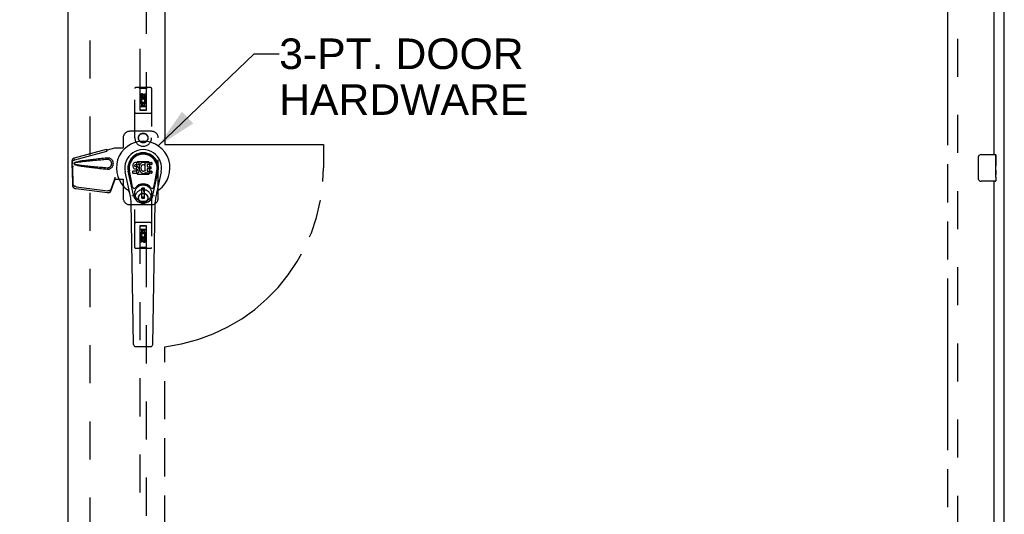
# Model space of a CAD drawing. Header units: inches. Extents: x 0 to 260, y 0 to 168.
# Tile 9 of 16: x 84 to 121, y 75 to 93. Entities that reach past the tile are written whole.
import ezdxf

# ---------------------------------------------------------------- set-up
doc = ezdxf.new("R2010")
doc.units = ezdxf.units.IN
doc.header["$LTSCALE"] = 14.28
doc.header["$MEASUREMENT"] = 0
doc.linetypes.add('HIDDEN', pattern=[0.2, 0.1, -0.1])
doc.linetypes.add('PHANTOM', pattern=[0.8, 0.45, -0.05, 0.1, -0.05, 0.1, -0.05])
doc.layers.get('0').update_dxf_attribs({"linetype": 'CONTINUOUS'})
for name, color, linetype in [('02___PRT_ALL_AXES', 7, 'CONTINUOUS'), ('AVAILABLE_DOOR_SPACE', 7, 'CONTINUOUS'), ('DEFAULT_2', 8, 'HIDDEN'), ('DIMENSIONS', 7, 'CONTINUOUS')]:
    doc.layers.add(name, color=color, linetype=linetype)
doc.styles.get("Standard").update_dxf_attribs({"font": 'arial.ttf'})
doc.dimstyles.new('DIMSTYLE_1', dxfattribs={"dimtxt": 1.145455, "dimasz": 1.527273, "dimexe": 0.09, "dimexo": 0.07, "dimgap": 0.0375, "dimtad": 0, "dimtih": 1, "dimtoh": 1, "dimzin": 4, "dimdsep": 46, "dimtxsty": 'Standard', "dimblk": '_FILLED', "dimblk1": '_FILLED', "dimblk2": '_FILLED', "dimcen": 0.09, "dimazin": 1, "dimtfac": 1, "dimtdec": 3, "dimtofl": 0, "dimtmove": 0, "dimatfit": 3, "dimldrblk": '_FILLED', "dimfxl": 1, "dimtolj": 1, "dimtzin": 4, "dimarcsym": 0})
doc.dimstyles.get("Standard").update_dxf_attribs({"dimtxt": 1.298182, "dimasz": 1.527273, "dimexe": 0.09, "dimexo": 0.07, "dimgap": 0.09, "dimtad": 0, "dimtih": 1, "dimtoh": 1, "dimdec": 3, "dimzin": 4, "dimdsep": 46, "dimtxsty": 'Standard', "dimblk": '_FILLED', "dimblk1": '_FILLED', "dimblk2": '_FILLED', "dimcen": 0.09, "dimadec": 3, "dimazin": 1, "dimtp": 0.001, "dimtm": 0.001, "dimtfac": 1, "dimtdec": 3, "dimtofl": 0, "dimtmove": 0, "dimatfit": 3, "dimldrblk": '_FILLED', "dimfxl": 1, "dimtolj": 1, "dimtzin": 4, "dimarcsym": 0})

# ---------------------------------------------------------------- blocks, each defined once
blk = doc.blocks.new('_FILLED')
at = {"color": 0, "linetype": 'ByBlock'}
blk.add_solid([(0, 0), (-1, 0.2), (-1, -0.2)], dxfattribs=at)
blk = doc.blocks.new('*D8')
at = {"layer": 'DIMENSIONS', "color": 2, "linetype": 'Continuous'}
for p, q in [((85.9, 101.325), (82.845, 101.325)), ((89.525, 101.325), (92.419, 101.325))]:
    blk.add_line(p, q, dxfattribs=at)
at = {"layer": 'DIMENSIONS', "color": 2, "linetype": 'Continuous', "xscale": 1.5272727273, "yscale": 1.5272727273, "zscale": 1.5272727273}
blk.add_blockref('_FILLED', (85.9, 101.325), dxfattribs=at)
at = {"layer": 'DIMENSIONS', "color": 2, "linetype": 'Continuous', "xscale": 1.5272727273, "yscale": 1.5272727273, "zscale": 1.5272727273, "rotation": 180}
blk.add_blockref('_FILLED', (89.525, 101.325), dxfattribs=at)
at = {"layer": 'DIMENSIONS', "color": 2, "linetype": 'Continuous', "insert": (92.991, 101.897), "char_height": 1.1455, "width": 3.11274, "attachment_point": 1, "line_spacing_factor": 0.9}
blk.add_mtext('3.63', dxfattribs=at)
blk = doc.blocks.new('*D9')
at = {"layer": 'DIMENSIONS', "color": 2, "linetype": 'Continuous'}
for p, q in [((89.525, 103.118), (101.607, 103.118)), ((118.837, 103.118), (106.755, 103.118))]:
    blk.add_line(p, q, dxfattribs=at)
at = {"layer": 'DIMENSIONS', "color": 2, "linetype": 'Continuous', "xscale": 1.5272727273, "yscale": 1.5272727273, "zscale": 1.5272727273, "rotation": 180}
blk.add_blockref('_FILLED', (89.525, 103.118), dxfattribs=at)
at = {"layer": 'DIMENSIONS', "color": 2, "linetype": 'Continuous', "xscale": 1.5272727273, "yscale": 1.5272727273, "zscale": 1.5272727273}
blk.add_blockref('_FILLED', (118.837, 103.118), dxfattribs=at)
at = {"layer": 'DIMENSIONS', "color": 2, "linetype": 'Continuous', "insert": (104.181, 103.691), "char_height": 1.1455, "width": 4.0027, "attachment_point": 2, "line_spacing_factor": 0.9}
blk.add_mtext('29.31', dxfattribs=at)

msp = doc.modelspace()

# ---------------------------------------------------------------- linework, layer by layer
at = {"color": 3, "linetype": 'Continuous'}
for p, q in [((120.962, 49.913), (120.962, 121.705)), ((85.9, 56.663), (85.9, 118.955)), ((120.587, 88.309), (120.587, 113.559)), ((120.587, 62.059), (120.587, 87.309))]:
    msp.add_line(p, q, dxfattribs=at)
at = {"color": 7, "linetype": 'Continuous'}
for p, q in [((119.992, 87.409), (119.992, 88.209)), ((120.092, 88.309), (120.632, 88.309)), ((120.647, 88.294), (120.647, 88.154)), ((88.328, 87.923), (88.326, 87.899)), ((88.326, 87.899), (88.327, 87.875)), ((88.327, 87.875), (88.331, 87.852)), ((88.333, 87.946), (88.328, 87.923)), ((88.331, 87.852), (88.339, 87.83)), ((88.342, 87.969), (88.333, 87.946)), ((88.339, 87.83), (88.352, 87.809)), ((88.356, 87.989), (88.342, 87.969)), ((88.352, 87.809), (88.368, 87.792)), ((88.364, 87.996), (88.356, 87.989)), ((88.374, 88.003), (88.364, 87.996)), ((88.368, 87.792), (88.388, 87.779)), ((88.396, 88.013), (88.374, 88.003)), ((88.388, 87.779), (88.399, 87.775)), ((88.419, 88.02), (88.396, 88.013)), ((88.397, 87.888), (88.398, 87.903)), ((88.398, 87.88), (88.397, 87.888)), ((88.398, 87.903), (88.4, 87.918)), ((88.4, 87.873), (88.398, 87.88)), ((88.399, 87.775), (88.411, 87.773)), ((88.4, 87.918), (88.403, 87.924)), ((88.404, 87.867), (88.4, 87.873)), ((88.403, 87.924), (88.409, 87.929)), ((88.411, 87.862), (88.404, 87.867)), ((88.409, 87.929), (88.423, 87.934)), ((88.425, 87.858), (88.411, 87.862)), ((88.411, 87.773), (88.458, 87.772)), ((88.559, 88.02), (88.419, 88.02)), ((88.423, 87.934), (88.438, 87.935)), ((88.449, 87.859), (88.425, 87.858)), ((88.438, 87.935), (88.551, 87.935)), ((88.473, 87.858), (88.449, 87.859)), ((88.458, 87.772), (88.466, 87.772)), ((88.466, 87.772), (88.473, 87.769)), ((88.497, 87.853), (88.473, 87.858)), ((88.473, 87.769), (88.479, 87.765)), ((88.479, 87.765), (88.484, 87.759)), ((88.507, 87.848), (88.497, 87.853)), ((88.517, 87.841), (88.507, 87.848)), ((88.535, 87.824), (88.517, 87.841)), ((88.548, 87.804), (88.535, 87.824)), ((88.557, 87.782), (88.548, 87.804)), ((88.551, 87.935), (88.556, 87.935)), ((88.556, 87.935), (88.558, 87.941)), ((88.563, 87.759), (88.557, 87.782)), ((88.558, 87.941), (88.559, 87.954)), ((88.563, 87.856), (88.558, 87.812)), ((88.558, 87.812), (88.559, 87.79)), ((88.56, 87.977), (88.559, 88.02)), ((88.559, 87.954), (88.56, 87.977)), ((88.559, 87.79), (88.562, 87.767)), ((88.562, 87.767), (88.567, 87.746)), ((88.567, 87.878), (88.563, 87.856)), ((88.573, 87.899), (88.567, 87.878)), ((88.581, 87.92), (88.573, 87.899)), ((88.592, 87.94), (88.581, 87.92)), ((88.605, 87.958), (88.592, 87.94)), ((88.62, 87.974), (88.605, 87.958)), ((88.636, 87.99), (88.62, 87.974)), ((88.631, 87.854), (88.628, 87.827)), ((88.628, 87.827), (88.628, 87.8)), ((88.628, 87.8), (88.629, 87.787)), ((88.629, 87.787), (88.632, 87.774)), ((88.635, 87.867), (88.631, 87.854)), ((88.632, 87.774), (88.642, 87.75)), ((88.641, 87.879), (88.635, 87.867)), ((88.654, 88.003), (88.636, 87.99)), ((88.655, 87.902), (88.641, 87.879)), ((88.675, 88.012), (88.654, 88.003)), ((88.663, 87.912), (88.655, 87.902)), ((88.674, 87.92), (88.663, 87.912)), ((88.699, 87.93), (88.674, 87.92)), ((88.697, 88.016), (88.675, 88.012)), ((88.719, 88.019), (88.697, 88.016)), ((88.712, 87.934), (88.699, 87.93)), ((88.725, 87.933), (88.712, 87.934)), ((88.741, 88.018), (88.719, 88.019)), ((88.738, 87.93), (88.725, 87.933)), ((88.751, 87.925), (88.738, 87.93)), ((88.752, 88.017), (88.741, 88.018)), ((88.763, 88.013), (88.752, 88.017)), ((88.783, 87.996), (88.757, 87.928)), ((88.782, 88.001), (88.763, 88.013)), ((88.792, 87.693), (88.792, 88.018)), ((88.792, 88.018), (89.029, 88.018)), ((88.862, 87.93), (88.862, 87.863)), ((88.863, 87.772), (88.863, 87.694)), ((89.029, 87.935), (88.866, 87.935)), ((88.866, 87.858), (88.998, 87.858)), ((88.998, 87.776), (88.868, 87.776)), ((89.002, 87.854), (89.002, 87.781)), ((89.033, 88.014), (89.033, 87.939)), ((120.647, 87.924), (120.647, 87.893)), ((88.236, 86.739), (88.038, 87.665)), ((88.346, 86.786), (88.154, 87.69)), ((88.202, 87.463), (88.158, 87.691)), ((88.269, 87.317), (88.195, 87.698)), ((88.328, 87.613), (88.328, 87.688)), ((88.392, 87.693), (88.333, 87.693)), ((88.333, 87.609), (88.477, 87.609)), ((88.453, 87.694), (88.392, 87.693)), ((88.468, 87.695), (88.453, 87.694)), ((88.475, 87.698), (88.468, 87.695)), ((88.48, 87.704), (88.475, 87.698)), ((88.477, 87.609), (88.489, 87.61)), ((88.489, 87.716), (88.48, 87.704)), ((88.484, 87.759), (88.49, 87.745)), ((88.492, 87.722), (88.489, 87.716)), ((88.489, 87.61), (88.5, 87.614)), ((88.49, 87.745), (88.493, 87.73)), ((88.493, 87.73), (88.492, 87.722)), ((88.5, 87.614), (88.52, 87.628)), ((88.52, 87.628), (88.537, 87.645)), ((88.537, 87.645), (88.544, 87.655)), ((88.544, 87.655), (88.549, 87.666)), ((88.549, 87.666), (88.558, 87.688)), ((88.558, 87.688), (88.564, 87.711)), ((88.566, 87.735), (88.563, 87.759)), ((88.564, 87.711), (88.566, 87.735)), ((88.567, 87.746), (88.574, 87.724)), ((88.574, 87.724), (88.595, 87.685)), ((88.595, 87.685), (88.608, 87.667)), ((88.608, 87.667), (88.622, 87.65)), ((88.622, 87.65), (88.639, 87.635)), ((88.639, 87.635), (88.657, 87.621)), ((88.642, 87.75), (88.655, 87.726)), ((88.655, 87.726), (88.664, 87.716)), ((88.657, 87.621), (88.666, 87.616)), ((88.664, 87.716), (88.674, 87.708)), ((88.666, 87.616), (88.677, 87.613)), ((88.674, 87.708), (88.685, 87.7)), ((88.677, 87.613), (88.699, 87.607)), ((88.685, 87.7), (88.698, 87.695)), ((88.698, 87.695), (88.711, 87.693)), ((88.699, 87.607), (88.721, 87.604)), ((88.711, 87.693), (88.724, 87.693)), ((88.721, 87.604), (88.743, 87.608)), ((88.724, 87.693), (88.738, 87.694)), ((88.738, 87.694), (88.75, 87.699)), ((88.743, 87.608), (88.764, 87.614)), ((88.75, 87.699), (88.762, 87.704)), ((88.762, 87.704), (88.774, 87.711)), ((88.764, 87.614), (88.783, 87.626)), ((88.78, 87.71), (88.792, 87.693)), ((88.794, 87.626), (88.783, 87.626)), ((88.783, 87.626), (88.783, 87.626)), ((88.794, 87.613), (88.794, 87.626)), ((89.029, 87.609), (88.798, 87.609)), ((88.868, 87.69), (89.029, 87.69)), ((89.034, 87.685), (89.034, 87.613)), ((89.078, 86.786), (89.27, 87.69)), ((89.155, 87.317), (89.229, 87.698)), ((89.386, 87.665), (89.189, 86.739)), ((89.222, 87.463), (89.267, 87.691)), ((120.647, 87.727), (120.647, 87.694)), ((120.647, 87.469), (120.647, 87.324)), ((88.317, 87.091), (88.269, 87.317)), ((88.757, 87.051), (88.667, 87.051)), ((88.667, 86.677), (88.667, 87.051)), ((88.757, 86.677), (88.757, 87.051)), ((89.107, 87.091), (89.155, 87.317)), ((120.632, 87.309), (120.092, 87.309)), ((88.667, 87.012), (88.757, 87.012)), ((88.757, 86.717), (88.667, 86.717)), ((88.667, 86.677), (88.757, 86.677)), ((88.718, 87.012), (88.718, 86.933)), ((88.757, 86.933), (88.718, 86.933)), ((88.354, 81.193), (88.261, 86.514)), ((89.07, 81.193), (89.163, 86.514)), ((88.433, 81.116), (88.991, 81.116))]:
    msp.add_line(p, q, dxfattribs=at)
for points in [[(119.992, 88.209), (119.992, 88.215), (119.993, 88.221), (119.994, 88.227), (119.995, 88.233), (119.997, 88.239), (119.999, 88.245)], [(119.999, 87.373), (119.997, 87.378), (119.995, 87.384), (119.994, 87.39), (119.993, 87.396), (119.992, 87.402), (119.992, 87.409)], [(88.314, 86.756), (88.312, 86.761), (88.31, 86.767), (88.309, 86.772), (88.308, 86.778)], [(89.116, 86.778), (89.115, 86.772), (89.114, 86.767), (89.112, 86.761), (89.11, 86.756)]]:
    msp.add_lwpolyline(points, dxfattribs=at)
for radius in [0.317, 0.313]:
    msp.add_circle((88.712, 86.864), radius, dxfattribs=at)
for centre, radius, start, end in [((88.712, 87.809), 1.004, 305.5066, 234.4934), ((88.712, 87.809), 0.689, 347.9703, 192.0297), ((88.712, 87.809), 0.571, 347.9703, 192.0297), ((88.712, 87.799), 0.527, 348.9402, 191.0594), ((120.092, 88.209), 0.1, 90, 158.7946), ((120.632, 88.294), 0.015, 0, 90), ((88.753, 87.929), 0.00448, 246.1578, 339.0016), ((88.779, 87.998), 0.00448, 339.0016, 51.8729), ((88.866, 87.93), 0.00448, 90, 180), ((88.866, 87.863), 0.00448, 180, 270), ((88.868, 87.772), 0.00448, 90, 180), ((88.998, 87.854), 0.00448, 0, 90), ((88.998, 87.781), 0.00448, 270, 360), ((89.029, 88.014), 0.00448, 0, 90), ((89.029, 87.939), 0.00448, 270, 360), ((88.333, 87.688), 0.00448, 90, 180.0119), ((88.333, 87.613), 0.00483, 180, 270), ((88.776, 87.708), 0.00448, 34.0893, 127.3444), ((88.798, 87.613), 0.00448, 180, 270), ((88.868, 87.694), 0.00448, 180, 270), ((89.029, 87.685), 0.00448, 0, 90), ((89.029, 87.613), 0.00448, 270, 360), ((88.375, 87.104), 0.0591, 192.0297, 324.5763), ((88.712, 86.864), 0.354, 35.4237, 144.5763), ((89.049, 87.104), 0.0591, 215.4237, 347.9703), ((120.092, 87.409), 0.1, 201.1999, 270), ((120.632, 87.324), 0.015, 270, 360), ((88.015, 86.831), 0.197, 12.0297, 54.4934), ((87.08, 86.493), 1.181, 1, 12.0297), ((88.712, 86.864), 0.374, 192.0297, 347.9703), ((90.344, 86.493), 1.181, 167.9703, 179), ((89.409, 86.831), 0.197, 125.5066, 167.9703), ((88.433, 81.195), 0.0787, 181, 270), ((88.991, 81.195), 0.0787, 270, 359)]:
    msp.add_arc(centre, radius, start, end, dxfattribs=at)
msp.add_ellipse((88.712, 87.799), major_axis=(0, 0.565), ratio=0.999848, start_param=-1.76365, end_param=1.76365, dxfattribs=at)
at = {"layer": '02___PRT_ALL_AXES', "color": 8, "linetype": 'HIDDEN'}
for p, q in [((88.605, 90.431), (88.605, 90.524)), ((88.648, 90.431), (88.605, 90.431)), ((88.648, 90.524), (88.648, 90.431)), ((88.692, 90.495), (88.692, 90.524)), ((88.733, 90.538), (88.733, 90.491)), ((88.776, 90.495), (88.776, 90.588)), ((88.776, 90.588), (88.819, 90.588)), ((88.819, 90.588), (88.819, 90.495)), ((88.605, 90.119), (88.605, 90.275)), ((88.605, 90.275), (88.783, 90.275)), ((88.648, 90.119), (88.605, 90.119)), ((88.654, 90.3), (88.614, 90.283)), ((88.648, 90.233), (88.648, 90.119)), ((88.69, 90.233), (88.648, 90.233)), ((88.69, 90.14), (88.69, 90.233)), ((88.733, 90.14), (88.69, 90.14)), ((88.733, 90.233), (88.733, 90.14)), ((88.776, 90.233), (88.733, 90.233)), ((88.783, 90.275), (88.764, 90.288)), ((88.776, 90.119), (88.776, 90.233)), ((88.819, 90.119), (88.776, 90.119)), ((88.808, 90.279), (88.806, 90.275)), ((88.806, 90.275), (88.819, 90.275)), ((88.819, 90.275), (88.819, 90.119)), ((88.605, 85.498), (88.648, 85.498)), ((88.605, 85.342), (88.605, 85.498)), ((88.618, 85.342), (88.605, 85.342)), ((88.616, 85.339), (88.618, 85.342)), ((88.819, 85.342), (88.641, 85.342)), ((88.641, 85.342), (88.66, 85.329)), ((88.648, 85.498), (88.648, 85.385)), ((88.648, 85.385), (88.691, 85.385)), ((88.691, 85.477), (88.734, 85.477)), ((88.691, 85.385), (88.691, 85.477)), ((88.734, 85.477), (88.734, 85.385)), ((88.734, 85.385), (88.776, 85.385)), ((88.771, 85.318), (88.81, 85.335)), ((88.776, 85.498), (88.819, 85.498)), ((88.776, 85.385), (88.776, 85.498)), ((88.776, 85.186), (88.819, 85.186)), ((88.776, 85.093), (88.776, 85.186)), ((88.819, 85.498), (88.819, 85.342)), ((88.819, 85.186), (88.819, 85.093)), ((88.605, 85.03), (88.605, 85.122)), ((88.648, 85.03), (88.605, 85.03)), ((88.648, 85.122), (88.648, 85.03)), ((88.691, 85.08), (88.691, 85.126)), ((88.732, 85.122), (88.732, 85.094))]:
    msp.add_line(p, q, dxfattribs=at)
at = {"layer": '02___PRT_ALL_AXES', "color": 7, "linetype": 'Continuous'}
for p, q in [((120.647, 88.154), (120.64, 88.154)), ((120.64, 88.154), (120.64, 87.924)), ((120.647, 87.73), (120.647, 88.294)), ((120.647, 87.987), (120.64, 87.987)), ((120.647, 87.924), (120.64, 87.924)), ((120.647, 87.888), (120.641, 87.888)), ((120.647, 87.694), (120.64, 87.694)), ((120.64, 87.694), (120.64, 87.557)), ((120.641, 87.526), (120.647, 87.526)), ((120.645, 87.756), (120.647, 87.756)), ((120.647, 87.47), (120.647, 87.727)), ((120.647, 87.469), (120.647, 87.324))]:
    msp.add_line(p, q, dxfattribs=at)
for points in [[(120.646, 87.754), (120.643, 87.788), (120.642, 87.8), (120.641, 87.812), (120.641, 87.825), (120.64, 87.838), (120.64, 87.851), (120.64, 87.864), (120.641, 87.876), (120.641, 87.889), (120.642, 87.901), (120.643, 87.913)], [(120.642, 87.521), (120.641, 87.529), (120.641, 87.539), (120.64, 87.548), (120.64, 87.557)], [(120.644, 87.496), (120.643, 87.504), (120.643, 87.512), (120.642, 87.521)], [(120.647, 87.469), (120.647, 87.473), (120.647, 87.478), (120.646, 87.483), (120.644, 87.496)], [(120.647, 87.727), (120.647, 87.735), (120.646, 87.744), (120.646, 87.754)]]:
    msp.add_lwpolyline(points, dxfattribs=at)
at = {"layer": '02___PRT_ALL_AXES', "color": 8, "linetype": 'HIDDEN'}
for centre, radius in [((88.712, 90.481), 0.085), ((88.712, 88.934), 0.172), ((88.712, 86.684), 0.172), ((88.712, 85.136), 0.085)]:
    msp.add_circle(centre, radius, dxfattribs=at)
for centre, radius, start, end in [((88.67, 90.524), 0.0644, 12.2995, 180.0775), ((88.712, 90.325), 0.107, 334.2636, 203.4027), ((88.67, 90.524), 0.0219, 359.9011, 180), ((88.712, 90.325), 0.0639, 324.8895, 203.4026), ((88.755, 90.495), 0.0635, 180, 360), ((88.754, 90.495), 0.0219, 190.307, 360), ((88.712, 85.292), 0.107, 154.2636, 23.4027), ((88.669, 85.122), 0.0635, 0, 180), ((88.712, 85.292), 0.0639, 144.8895, 23.4026), ((88.67, 85.122), 0.0219, 10.307, 180), ((88.754, 85.093), 0.0644, 192.2995, 0.0775), ((88.754, 85.093), 0.0219, 179.9011, 360)]:
    msp.add_arc(centre, radius, start, end, dxfattribs=at)
at = {"layer": '02___PRT_ALL_AXES', "color": 7, "linetype": 'Continuous'}
msp.add_ellipse((120.384, 87.893), major_axis=(0.263, 0), ratio=0.432808, start_param=0, end_param=0.179988, dxfattribs=at)
at = {"layer": 'AVAILABLE_DOOR_SPACE', "color": 4, "linetype": 'PHANTOM'}
for p, q in [((89.525, 117.934), (89.525, 88.684)), ((118.837, 117.934), (118.837, 57.684)), ((89.525, 88.684), (95.462, 88.684)), ((95.462, 88.684), (95.462, 87.809)), ((89.525, 57.684), (89.525, 81.108))]:
    msp.add_line(p, q, dxfattribs=at)
msp.add_arc((88.712, 87.809), 6.75, 276.9135, 360, dxfattribs=at)
at = {"layer": 'DEFAULT_2', "color": 8, "linetype": 'HIDDEN'}
for p, q in [((86.712, 118.294), (86.712, 57.324)), ((119.212, 118.361), (119.212, 57.257)), ((88.587, 117.981), (88.587, 89.979)), ((88.837, 89.979), (88.837, 117.981)), ((88.4, 88.934), (88.4, 90.791)), ((88.995, 90.821), (88.43, 90.821)), ((88.582, 90.791), (88.552, 90.821)), ((88.582, 90.791), (88.586, 89.981)), ((88.842, 90.791), (88.582, 90.791)), ((88.839, 89.981), (88.842, 90.791)), ((88.842, 90.791), (88.872, 90.821)), ((89.025, 90.791), (89.025, 88.934)), ((88.712, 90.553), (88.65, 90.517)), ((88.65, 90.517), (88.65, 90.445)), ((88.65, 90.517), (88.66, 90.511)), ((88.65, 90.445), (88.66, 90.451)), ((88.65, 90.445), (88.712, 90.409)), ((88.712, 90.541), (88.66, 90.511)), ((88.66, 90.511), (88.66, 90.451)), ((88.66, 90.451), (88.712, 90.42)), ((88.712, 90.553), (88.712, 90.541)), ((88.775, 90.517), (88.712, 90.553)), ((88.765, 90.511), (88.712, 90.541)), ((88.712, 90.42), (88.765, 90.451)), ((88.712, 90.409), (88.775, 90.445)), ((88.712, 90.409), (88.712, 90.42)), ((88.775, 90.517), (88.765, 90.511)), ((88.765, 90.451), (88.765, 90.511)), ((88.775, 90.445), (88.765, 90.451)), ((88.775, 90.445), (88.775, 90.517)), ((88.84, 90.231), (88.584, 90.231)), ((88.586, 89.981), (88.839, 89.981)), ((88.587, 89.983), (88.837, 89.983)), ((88.587, 89.979), (88.837, 89.979)), ((88.797, 90.106), (88.627, 90.106)), ((88.995, 89.856), (88.43, 89.856)), ((87.962, 88.934), (87.962, 88.581)), ((89.025, 89.184), (88.212, 89.184)), ((89.275, 86.684), (89.275, 88.934)), ((86.142, 88.191), (87.332, 88.511)), ((87.333, 88.507), (87.332, 88.511)), ((87.346, 88.44), (87.332, 88.511)), ((87.333, 88.507), (87.347, 88.436)), ((87.372, 88.491), (87.644, 88.564)), ((87.38, 88.491), (87.652, 88.564)), ((87.644, 88.564), (87.965, 88.564)), ((87.958, 88.564), (87.962, 88.581)), ((87.965, 88.564), (87.962, 88.581)), ((86.109, 88.178), (86.122, 88.107)), ((86.155, 88.12), (87.346, 88.44)), ((87.347, 88.436), (87.346, 88.44)), ((87.391, 88.183), (87.368, 88.182)), ((87.38, 88.491), (87.372, 88.491)), ((86.063, 87.822), (86.049, 87.751)), ((86.06, 87.838), (86.052, 87.782)), ((86.054, 88.012), (86.056, 88.034)), ((86.054, 87.811), (86.054, 88.012)), ((86.06, 88.012), (86.054, 88.012)), ((86.076, 87.892), (86.054, 87.811)), ((86.054, 87.811), (86.06, 87.811)), ((86.061, 88.011), (86.061, 88.01)), ((86.061, 88.01), (86.061, 88.009)), ((86.061, 88.009), (86.061, 88.007)), ((86.061, 88.007), (86.062, 87.994)), ((86.062, 87.994), (86.064, 87.977)), ((86.063, 87.822), (86.082, 87.207)), ((86.064, 87.977), (86.065, 87.965)), ((86.065, 87.965), (86.066, 87.955)), ((86.073, 87.986), (86.077, 87.999)), ((86.077, 87.999), (86.082, 88.018)), ((88.475, 88.01), (88.511, 88.046)), ((88.475, 87.607), (88.475, 88.01)), ((88.511, 88.046), (88.914, 88.046)), ((88.914, 88.046), (88.95, 88.01)), ((88.95, 88.01), (88.95, 87.607)), ((86.05, 87.761), (86.049, 87.751)), ((86.049, 87.751), (86.068, 87.136)), ((87.514, 87.013), (87.646, 87.397)), ((87.632, 87.326), (87.646, 87.397)), ((87.644, 87.471), (87.652, 87.471)), ((87.644, 87.471), (87.644, 87.461)), ((87.644, 87.471), (87.644, 87.384)), ((87.644, 87.461), (87.645, 87.431)), ((87.645, 87.413), (87.645, 87.407)), ((87.652, 87.471), (87.652, 87.384)), ((88.511, 87.571), (88.475, 87.607)), ((88.914, 87.571), (88.511, 87.571)), ((88.95, 87.607), (88.914, 87.571)), ((86.186, 87.037), (87.373, 86.885)), ((86.199, 87.108), (87.387, 86.956)), ((87.5, 86.942), (87.632, 87.326)), ((87.641, 87.392), (87.632, 87.326)), ((87.644, 87.384), (87.965, 87.384)), ((87.958, 87.384), (87.962, 87.367)), ((87.965, 87.384), (87.962, 87.367)), ((87.962, 87.367), (87.962, 86.684)), ((88.4, 84.826), (88.4, 86.684)), ((89.025, 86.684), (89.025, 84.826)), ((88.212, 86.434), (89.025, 86.434)), ((88.995, 85.761), (88.43, 85.761)), ((88.586, 85.636), (88.582, 84.826)), ((88.586, 85.636), (88.839, 85.636)), ((88.837, 85.638), (88.587, 85.638)), ((88.587, 85.638), (88.587, 57.636)), ((88.837, 85.635), (88.587, 85.635)), ((88.837, 57.636), (88.837, 85.638)), ((88.842, 84.826), (88.839, 85.636)), ((88.584, 85.386), (88.84, 85.386)), ((88.627, 85.511), (88.797, 85.511)), ((88.712, 85.209), (88.65, 85.173)), ((88.712, 85.197), (88.66, 85.167)), ((88.775, 85.173), (88.712, 85.209)), ((88.712, 85.209), (88.712, 85.197)), ((88.765, 85.167), (88.712, 85.197)), ((88.582, 84.826), (88.552, 84.796)), ((88.842, 84.826), (88.582, 84.826)), ((88.65, 85.173), (88.66, 85.167)), ((88.65, 85.173), (88.65, 85.1)), ((88.65, 85.1), (88.66, 85.106)), ((88.65, 85.1), (88.712, 85.064)), ((88.66, 85.167), (88.66, 85.106)), ((88.66, 85.106), (88.712, 85.076)), ((88.712, 85.076), (88.765, 85.106)), ((88.712, 85.064), (88.775, 85.1)), ((88.712, 85.064), (88.712, 85.076)), ((88.775, 85.173), (88.765, 85.167)), ((88.765, 85.106), (88.765, 85.167)), ((88.775, 85.1), (88.765, 85.106)), ((88.775, 85.1), (88.775, 85.173)), ((88.842, 84.826), (88.872, 84.796)), ((88.995, 84.796), (88.43, 84.796))]:
    msp.add_line(p, q, dxfattribs=at)
for points in [[(87.333, 88.507), (87.337, 88.505), (87.34, 88.503), (87.343, 88.502), (87.346, 88.501), (87.348, 88.5), (87.351, 88.499), (87.353, 88.498), (87.356, 88.498)], [(86.058, 88.071), (86.058, 88.085), (86.06, 88.101), (86.064, 88.116), (86.068, 88.13), (86.075, 88.143), (86.082, 88.154), (86.09, 88.163), (86.099, 88.172), (86.109, 88.178)], [(86.109, 88.178), (86.116, 88.182), (86.125, 88.185), (86.133, 88.188), (86.142, 88.191)], [(87.368, 88.182), (87.293, 88.174), (87.221, 88.167), (87.152, 88.16), (87.085, 88.153), (87.021, 88.146), (86.96, 88.139), (86.901, 88.132), (86.845, 88.126), (86.79, 88.12), (86.739, 88.113), (86.689, 88.107), (86.641, 88.101), (86.595, 88.095), (86.551, 88.089), (86.509, 88.083), (86.468, 88.077), (86.43, 88.071), (86.392, 88.065), (86.357, 88.059), (86.323, 88.052), (86.29, 88.046), (86.259, 88.039), (86.23, 88.033), (86.202, 88.025), (86.175, 88.017), (86.15, 88.009)], [(87.347, 88.436), (87.35, 88.438), (87.352, 88.44), (87.354, 88.442), (87.356, 88.444), (87.358, 88.446), (87.359, 88.449), (87.361, 88.452), (87.362, 88.455), (87.363, 88.458), (87.364, 88.461), (87.365, 88.464), (87.365, 88.468), (87.366, 88.472), (87.367, 88.476), (87.368, 88.48), (87.369, 88.484)], [(87.356, 88.498), (87.361, 88.497), (87.364, 88.496), (87.367, 88.495), (87.37, 88.494), (87.373, 88.493), (87.376, 88.492), (87.38, 88.491)], [(87.368, 87.766), (87.391, 87.765), (87.414, 87.766), (87.436, 87.77), (87.458, 87.777), (87.479, 87.786), (87.499, 87.797), (87.517, 87.81), (87.534, 87.825), (87.548, 87.841), (87.56, 87.857), (87.569, 87.873), (87.577, 87.89), (87.584, 87.907), (87.589, 87.923), (87.592, 87.94), (87.594, 87.957), (87.595, 87.974), (87.594, 87.99), (87.592, 88.007), (87.589, 88.024), (87.584, 88.041), (87.578, 88.057), (87.57, 88.074), (87.56, 88.09), (87.548, 88.107), (87.534, 88.122), (87.517, 88.137), (87.499, 88.15), (87.479, 88.162), (87.458, 88.171), (87.436, 88.177), (87.414, 88.181), (87.391, 88.183)], [(87.369, 88.484), (87.371, 88.487), (87.372, 88.491)], [(87.369, 88.484), (87.37, 88.485), (87.371, 88.488), (87.373, 88.489), (87.375, 88.49), (87.377, 88.491)], [(86.052, 87.782), (86.051, 87.777), (86.05, 87.761)], [(86.084, 87.892), (86.078, 87.873), (86.073, 87.854), (86.068, 87.835), (86.062, 87.816), (86.057, 87.799), (86.052, 87.782)], [(86.056, 88.034), (86.057, 88.041), (86.06, 88.049), (86.063, 88.057), (86.068, 88.065), (86.074, 88.073), (86.081, 88.081), (86.089, 88.088), (86.099, 88.095), (86.11, 88.101), (86.122, 88.107)], [(86.058, 88.071), (86.058, 88.065), (86.058, 88.057), (86.057, 88.05), (86.057, 88.043), (86.057, 88.037), (86.056, 88.034)], [(86.059, 88.052), (86.058, 88.069), (86.058, 88.071)], [(86.066, 87.955), (86.065, 87.971), (86.064, 87.987), (86.063, 88.003), (86.061, 88.019), (86.06, 88.036), (86.059, 88.052)], [(86.06, 88.012), (86.061, 88.012), (86.061, 88.012), (86.061, 88.012), (86.061, 88.011), (86.061, 88.011)], [(86.076, 87.892), (86.073, 87.883), (86.071, 87.873), (86.068, 87.864), (86.066, 87.855), (86.063, 87.847), (86.06, 87.838)], [(86.06, 87.838), (86.061, 87.836), (86.061, 87.833), (86.061, 87.83), (86.062, 87.827), (86.062, 87.825), (86.063, 87.822)], [(86.066, 87.955), (86.067, 87.962), (86.069, 87.968), (86.07, 87.974), (86.072, 87.98), (86.073, 87.986)], [(86.122, 88.107), (86.13, 88.111), (86.138, 88.114), (86.147, 88.117), (86.155, 88.12)], [(86.15, 88.009), (86.144, 88.006), (86.139, 88.002), (86.134, 87.997), (86.13, 87.992), (86.128, 87.986), (86.126, 87.98), (86.126, 87.974), (86.126, 87.968), (86.128, 87.962), (86.13, 87.956), (86.134, 87.951), (86.138, 87.946), (86.144, 87.942), (86.15, 87.939)], [(86.15, 87.998), (86.145, 87.996), (86.14, 87.994), (86.136, 87.99), (86.133, 87.987), (86.131, 87.983), (86.13, 87.978), (86.129, 87.973), (86.13, 87.969), (86.131, 87.965), (86.134, 87.961), (86.137, 87.957), (86.14, 87.954), (86.145, 87.951), (86.15, 87.95)], [(87.368, 88.128), (87.305, 88.123), (87.244, 88.118), (87.185, 88.113), (87.128, 88.108), (87.073, 88.103), (87.02, 88.098), (86.969, 88.094), (86.92, 88.089), (86.874, 88.085), (86.829, 88.081), (86.785, 88.077), (86.744, 88.073), (86.705, 88.069), (86.667, 88.066), (86.631, 88.062), (86.597, 88.059), (86.564, 88.055), (86.533, 88.052), (86.502, 88.049), (86.473, 88.046), (86.445, 88.042), (86.418, 88.039), (86.39, 88.036), (86.363, 88.033), (86.337, 88.029), (86.31, 88.026), (86.283, 88.022), (86.256, 88.018), (86.229, 88.014), (86.203, 88.009), (86.176, 88.004), (86.15, 87.998)], [(86.15, 87.95), (86.176, 87.944), (86.203, 87.938), (86.229, 87.934), (86.256, 87.929), (86.283, 87.925), (86.31, 87.922), (86.336, 87.918), (86.363, 87.915), (86.39, 87.911), (86.417, 87.908), (86.444, 87.905), (86.473, 87.902), (86.502, 87.899), (86.532, 87.895), (86.563, 87.892), (86.596, 87.889), (86.63, 87.885), (86.666, 87.882), (86.704, 87.878), (86.743, 87.874), (86.785, 87.87), (86.828, 87.866), (86.873, 87.862), (86.92, 87.858), (86.969, 87.854), (87.019, 87.849), (87.072, 87.844), (87.127, 87.84), (87.184, 87.835), (87.243, 87.83), (87.305, 87.824), (87.368, 87.819)], [(86.15, 87.939), (86.175, 87.93), (86.201, 87.922), (86.229, 87.915), (86.258, 87.908), (86.288, 87.902), (86.321, 87.895), (86.354, 87.889), (86.39, 87.883), (86.426, 87.877), (86.465, 87.871), (86.505, 87.865), (86.547, 87.859), (86.591, 87.853), (86.637, 87.847), (86.685, 87.841), (86.734, 87.835), (86.786, 87.828), (86.841, 87.822), (86.897, 87.815), (86.956, 87.809), (87.018, 87.802), (87.082, 87.795), (87.149, 87.788), (87.219, 87.781), (87.292, 87.773), (87.368, 87.766)], [(87.368, 87.819), (87.378, 87.819), (87.387, 87.819), (87.396, 87.819), (87.406, 87.821), (87.415, 87.823), (87.424, 87.825), (87.433, 87.828), (87.442, 87.832), (87.45, 87.836), (87.458, 87.84), (87.466, 87.846), (87.475, 87.852), (87.483, 87.859), (87.491, 87.867), (87.499, 87.876), (87.506, 87.886), (87.513, 87.897), (87.518, 87.908), (87.523, 87.919), (87.527, 87.93), (87.529, 87.941), (87.531, 87.952), (87.532, 87.963), (87.533, 87.973), (87.532, 87.983), (87.531, 87.994), (87.53, 88.004), (87.527, 88.015), (87.524, 88.026), (87.519, 88.038), (87.514, 88.049), (87.507, 88.06), (87.5, 88.07), (87.492, 88.079), (87.484, 88.088), (87.476, 88.095), (87.467, 88.101), (87.459, 88.107), (87.451, 88.111), (87.442, 88.116), (87.433, 88.119), (87.424, 88.122), (87.415, 88.125), (87.406, 88.127), (87.397, 88.128), (87.387, 88.129), (87.378, 88.129), (87.368, 88.128)], [(87.644, 87.443), (87.644, 87.436), (87.644, 87.423), (87.643, 87.408), (87.641, 87.392), (87.639, 87.375), (87.637, 87.364)], [(87.652, 87.471), (87.649, 87.451), (87.647, 87.431), (87.644, 87.411), (87.641, 87.392)], [(87.645, 87.431), (87.645, 87.422), (87.645, 87.413)], [(87.645, 87.407), (87.645, 87.405), (87.645, 87.402), (87.645, 87.399), (87.646, 87.397)], [(86.068, 87.136), (86.07, 87.125), (86.073, 87.113), (86.078, 87.102), (86.085, 87.092), (86.093, 87.081), (86.103, 87.072), (86.115, 87.063), (86.127, 87.056), (86.141, 87.049), (86.155, 87.044), (86.17, 87.04), (86.186, 87.037)], [(86.199, 87.108), (86.184, 87.111), (86.169, 87.115), (86.155, 87.12), (86.141, 87.127), (86.128, 87.134), (86.117, 87.143), (86.107, 87.152), (86.098, 87.163), (86.091, 87.173), (86.086, 87.184), (86.083, 87.196), (86.082, 87.207)], [(87.373, 86.885), (87.388, 86.883), (87.402, 86.883), (87.416, 86.885), (87.429, 86.887), (87.442, 86.89), (87.454, 86.895), (87.465, 86.901), (87.474, 86.908), (87.483, 86.915), (87.49, 86.923), (87.496, 86.932), (87.5, 86.942)], [(87.514, 87.013), (87.509, 87.004), (87.504, 86.995), (87.497, 86.986), (87.488, 86.979), (87.478, 86.972), (87.467, 86.966), (87.455, 86.961), (87.443, 86.958), (87.429, 86.956), (87.415, 86.954), (87.401, 86.954), (87.387, 86.956)]]:
    msp.add_lwpolyline(points, dxfattribs=at)
for centre, radius in [((88.712, 90.481), 0.0845), ((88.712, 88.934), 0.18), ((88.712, 86.684), 0.18), ((88.712, 85.136), 0.0845)]:
    msp.add_circle(centre, radius, dxfattribs=at)
for centre, radius, start, end in [((88.43, 90.791), 0.03, 90, 180), ((88.995, 90.791), 0.03, 0, 90), ((88.627, 90.066), 0.04, 90, 180), ((88.627, 90.021), 0.04, 180, 270), ((88.797, 90.066), 0.04, 0, 90), ((88.797, 90.021), 0.04, 270, 360), ((88.43, 89.886), 0.03, 180, 270), ((88.995, 89.886), 0.03, 270, 360), ((88.212, 88.934), 0.25, 90, 180), ((88.712, 88.934), 0.312, 180, 360), ((89.025, 88.934), 0.25, 0, 90), ((88.212, 86.684), 0.25, 180, 270), ((88.712, 86.684), 0.312, 0, 180), ((89.025, 86.684), 0.25, 270, 360), ((88.43, 85.731), 0.03, 90, 180), ((88.627, 85.596), 0.04, 90, 180), ((88.627, 85.551), 0.04, 180, 270), ((88.797, 85.596), 0.04, 0, 90), ((88.797, 85.551), 0.04, 270, 360), ((88.995, 85.731), 0.03, 0, 90), ((88.43, 84.826), 0.03, 180, 270), ((88.995, 84.826), 0.03, 270, 360)]:
    msp.add_arc(centre, radius, start, end, dxfattribs=at)
msp.add_ellipse((86.08, 87.885), major_axis=(0.02, 0.0746), ratio=0.018459, start_param=-3.136658, end_param=-1.565862, dxfattribs=at)

# ---------------------------------------------------------------- texts
at = {"layer": 'DIMENSIONS', "color": 2, "linetype": 'Continuous', "insert": (93.804, 92.664), "char_height": 1.1455, "width": 9.31693, "attachment_point": 1, "line_spacing_factor": 0.9}
msp.add_mtext('3-PT. DOOR\\PHARDWARE', dxfattribs=at)

# ---------------------------------------------------------------- dimensions: what is measured, and where the dimension line sits
at = {"layer": 'DIMENSIONS', "color": 2, "linetype": 'Continuous'}
for base, p1, p2, picture, middle in [((85.899552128, 101.324710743), (89.524552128, 117.93367869), (85.899552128, 56.68267869), '*D8', (94.546322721, 101.318323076)), ((89.525, 103.118), (118.837, 57.684), (89.525, 88.684), '*D9', (104.055, 103.112))]:
    dim = msp.add_linear_dim(base=base, p1=p1, p2=p2, angle=180, dimstyle='DIMSTYLE_1', dxfattribs=at)
    dim.commit()
    dim.dimension.update_dxf_attribs({"geometry": picture, "text_midpoint": middle, "dimtype": 160})

# ---------------------------------------------------------------- leaders
at = {"layer": 'DIMENSIONS', "color": 2, "linetype": 'Continuous', "annotation_type": 0, "has_hookline": 1, "hookline_direction": 1, "text_width": 9.121}
msp.add_leader([(89.276, 88.639), (92.867, 92.092), (93.804, 92.092)], dimstyle='Standard', override={"dimtad": 0}, dxfattribs=at)

doc.saveas('drawing.dxf')
